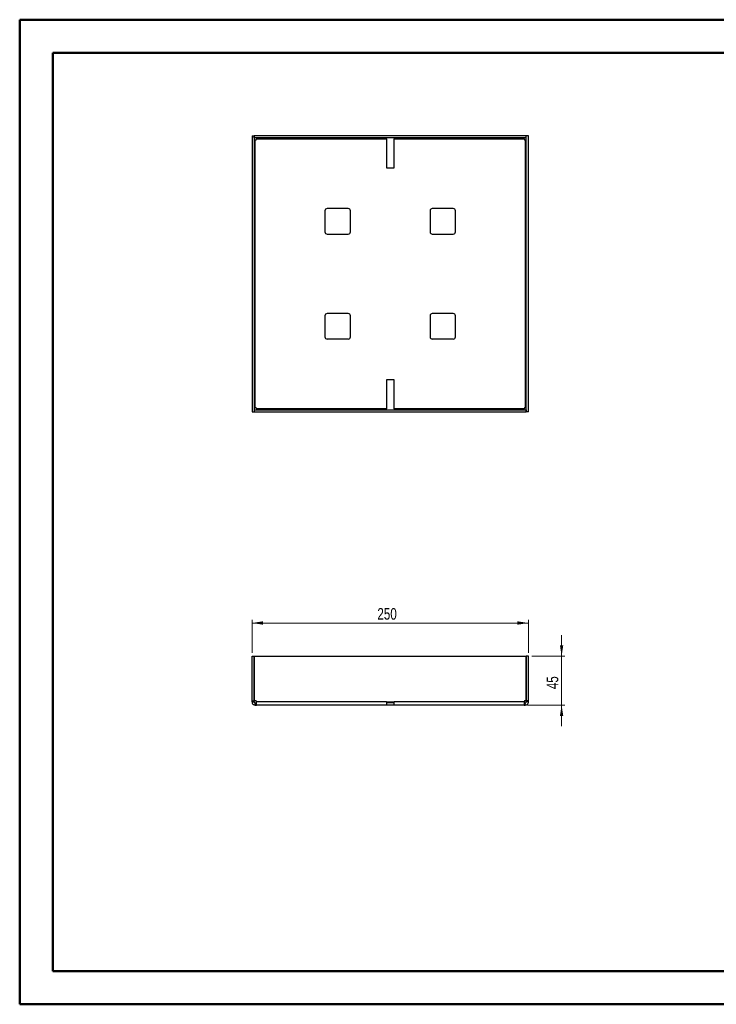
# Paper-space layout 'Sheet3' of a CAD drawing. Header units: millimetres. Extents: x 0 to 420, y 0 to 297.
# Tile 1 of 2: x 0 to 210, y 0 to 297. Entities that reach past the tile are written whole.
import ezdxf

# ---------------------------------------------------------------- set-up
doc = ezdxf.new("R2010")
doc.units = ezdxf.units.MM
doc.styles.add('SLDTEXTSTYLE1', font='TXT', dxfattribs={"width": 0.75})
doc.dimstyles.new('SLDDIMSTYLE0', dxfattribs={"dimtxt": 3.5, "dimasz": 3.302, "dimexe": 0, "dimexo": 0.0625, "dimgap": 0.875, "dimtad": 1, "dimdec": 0, "dimlfac": 3, "dimrnd": 1e-09, "dimzin": 12, "dimdsep": 46, "dimtxsty": 'SLDTEXTSTYLE1', "dimsah": 1, "dimcen": 0.09, "dimadec": 0, "dimazin": 3, "dimtfac": 1, "dimtdec": 0, "dimtofl": 0, "dimtmove": 0, "dimatfit": 3, "dimfxl": 0, "dimfrac": 2, "dimtolj": 1, "dimtzin": 12, "dimarcsym": 0})
doc.dimstyles.new('SLDDIMSTYLE2', dxfattribs={"dimtxt": 3.5, "dimasz": 3.302, "dimexe": 0, "dimexo": 0.0625, "dimgap": 0.875, "dimtad": 1, "dimdec": 0, "dimlfac": 3, "dimrnd": 1e-09, "dimzin": 12, "dimdsep": 46, "dimtxsty": 'SLDTEXTSTYLE1', "dimsah": 1, "dimcen": 0.09, "dimadec": 0, "dimazin": 3, "dimtfac": 1, "dimtdec": 0, "dimtmove": 0, "dimatfit": 0, "dimfxl": 0, "dimfrac": 2, "dimtolj": 1, "dimtzin": 12, "dimarcsym": 0})

# ---------------------------------------------------------------- blocks, each defined once
blk = doc.blocks.new('_D_4')
at = {"color": 7, "linetype": 'Continuous', "lineweight": 0}
for p, q in [((70.41, 106.23), (70.41, 116.23)), ((153.75, 106.23), (153.75, 116.23)), ((153.75, 115.23), (70.41, 115.23))]:
    blk.add_line(p, q, dxfattribs=at)
at = {"color": 7, "linetype": 'Continuous', "lineweight": 18}
for points in [[(70.41, 115.23), (73.72, 114.72), (73.72, 115.74)], [(153.75, 115.23), (150.44, 115.74), (150.44, 114.72)]]:
    blk.add_solid(points, dxfattribs=at)
at = {"color": 7, "linetype": 'Continuous', "lineweight": 18, "insert": (108.2, 119.74), "char_height": 3.5, "attachment_point": 1, "style": 'SLDTEXTSTYLE1'}
blk.add_mtext('250', dxfattribs=at)
blk = doc.blocks.new('_D_5')
at = {"color": 7, "linetype": 'Continuous', "lineweight": 0}
for p, q in [((163.75, 105.23), (163.75, 111.58)), ((154.75, 105.23), (164.75, 105.23)), ((163.75, 105.23), (163.75, 90.48)), ((153.43, 90.48), (164.75, 90.48)), ((163.75, 90.48), (163.75, 84.13))]:
    blk.add_line(p, q, dxfattribs=at)
at = {"color": 7, "linetype": 'Continuous', "lineweight": 18}
for points in [[(163.75, 105.23), (164.25, 108.53), (163.24, 108.53)], [(163.75, 90.48), (163.24, 87.18), (164.25, 87.18)]]:
    blk.add_solid(points, dxfattribs=at)
at = {"color": 7, "linetype": 'Continuous', "lineweight": 18, "insert": (159.23, 95.27), "char_height": 3.5, "attachment_point": 1, "rotation": 90, "style": 'SLDTEXTSTYLE1'}
blk.add_mtext('45', dxfattribs=at)

psp = doc.layouts.new('Sheet3')

# ---------------------------------------------------------------- linework, layer by layer
at = {"color": 7, "linetype": 'Continuous', "lineweight": 50}
for p, q in [((0.38, 0.21), (0.38, 297.21)), ((0.38, 297.21), (420.38, 297.21)), ((10.38, 10.21), (10.38, 287.21)), ((10.38, 287.21), (410.38, 287.21)), ((10.38, 10.21), (410.38, 10.21)), ((0.38, 0.21), (420.38, 0.21))]:
    psp.add_line(p, q, dxfattribs=at)
at = {"color": 7, "linetype": 'Continuous', "lineweight": 25}
for p, q in [((70.41, 262.2), (70.41, 178.93)), ((70.41, 262.2), (71.08, 262.2)), ((71.08, 262.2), (71.08, 178.93)), ((71.1, 261.56), (71.1, 262.23)), ((153.06, 262.23), (71.1, 262.23)), ((153.06, 261.56), (71.1, 261.56)), ((110.91, 261.3), (110.91, 261.56)), ((113.25, 261.56), (113.25, 261.3)), ((153.06, 261.56), (153.06, 262.23)), ((153.08, 178.93), (153.08, 262.2)), ((153.75, 262.2), (153.08, 262.2)), ((153.75, 178.93), (153.75, 262.2)), ((71.35, 180.21), (71.35, 260.91)), ((71.4, 260.91), (71.35, 260.91)), ((71.73, 261.3), (110.91, 261.3)), ((71.73, 261.3), (71.73, 261.25)), ((110.91, 261.3), (110.91, 252.56)), ((113.25, 261.3), (152.43, 261.3)), ((113.25, 252.56), (113.25, 261.3)), ((152.43, 261.25), (152.43, 261.3)), ((152.81, 260.91), (152.76, 260.91)), ((152.81, 260.91), (152.81, 180.21)), ((110.91, 252.56), (113.25, 252.56)), ((92.41, 239.56), (92.41, 233.23)), ((99.41, 240.23), (93.08, 240.23)), ((100.08, 233.23), (100.08, 239.56)), ((124.08, 239.56), (124.08, 233.23)), ((131.08, 240.23), (124.75, 240.23)), ((131.75, 233.23), (131.75, 239.56)), ((93.08, 232.56), (99.41, 232.56)), ((124.75, 232.56), (131.08, 232.56)), ((99.41, 208.56), (93.08, 208.56)), ((131.08, 208.56), (124.75, 208.56)), ((92.41, 207.9), (92.41, 201.56)), ((100.08, 201.56), (100.08, 207.9)), ((124.08, 207.9), (124.08, 201.56)), ((131.75, 201.56), (131.75, 207.9)), ((93.08, 200.9), (99.41, 200.9)), ((124.75, 200.9), (131.08, 200.9)), ((113.25, 188.56), (110.91, 188.56)), ((110.91, 188.56), (110.91, 179.83)), ((113.25, 179.83), (113.25, 188.56)), ((70.41, 178.93), (71.08, 178.93)), ((71.1, 179.56), (153.06, 179.56)), ((71.1, 179.56), (71.1, 178.9)), ((71.1, 178.9), (153.06, 178.9)), ((71.35, 180.21), (71.4, 180.21)), ((71.73, 179.88), (71.73, 179.83)), ((110.91, 179.83), (71.73, 179.83)), ((110.91, 179.56), (110.91, 179.83)), ((152.43, 179.83), (113.25, 179.83)), ((113.25, 179.83), (113.25, 179.56)), ((152.43, 179.83), (152.43, 179.88)), ((152.76, 180.21), (152.81, 180.21)), ((153.06, 179.56), (153.06, 178.9)), ((153.75, 178.93), (153.08, 178.93)), ((70.41, 105.23), (71.08, 105.23)), ((70.41, 91.8), (70.41, 105.23)), ((71.08, 91.8), (71.08, 105.23)), ((71.1, 105.23), (153.06, 105.23)), ((71.1, 105.23), (71.1, 91.8)), ((153.06, 105.23), (153.06, 91.8)), ((153.08, 91.8), (153.08, 105.23)), ((153.75, 105.23), (153.08, 105.23)), ((153.75, 91.8), (153.75, 105.23)), ((70.41, 91.8), (71.08, 91.8)), ((70.41, 91.47), (70.41, 91.8)), ((70.41, 91.47), (71.08, 91.47)), ((70.41, 91.42), (70.41, 91.47)), ((70.41, 91.42), (71.08, 91.42)), ((71.08, 91.47), (71.08, 91.8)), ((71.08, 91.42), (71.08, 91.47)), ((71.4, 91.8), (71.1, 91.8)), ((71.35, 90.48), (71.35, 91.15)), ((71.35, 91.15), (71.4, 91.15)), ((71.35, 90.48), (71.4, 90.48)), ((71.4, 90.48), (71.4, 91.15)), ((71.4, 91.15), (71.73, 91.15)), ((71.4, 90.48), (71.73, 90.48)), ((71.73, 91.42), (71.73, 91.47)), ((110.91, 91.42), (71.73, 91.42)), ((110.91, 90.48), (71.73, 90.48)), ((110.91, 91.42), (110.91, 90.48)), ((110.91, 91.42), (113.25, 91.42)), ((113.25, 91.15), (110.91, 91.15)), ((113.25, 90.48), (110.91, 90.48)), ((113.25, 90.48), (113.25, 91.42)), ((152.43, 91.42), (113.25, 91.42)), ((152.43, 90.48), (113.25, 90.48)), ((152.43, 91.47), (152.43, 91.42)), ((152.43, 91.15), (152.76, 91.15)), ((152.43, 90.48), (152.76, 90.48)), ((153.06, 91.8), (152.76, 91.8)), ((152.76, 90.48), (152.76, 91.15)), ((152.76, 91.15), (152.81, 91.15)), ((152.76, 90.48), (152.81, 90.48)), ((152.81, 90.48), (152.81, 91.15)), ((153.75, 91.8), (153.08, 91.8)), ((153.08, 91.47), (153.08, 91.8)), ((153.75, 91.47), (153.08, 91.47)), ((153.08, 91.42), (153.08, 91.47)), ((153.75, 91.42), (153.08, 91.42)), ((153.75, 91.47), (153.75, 91.8)), ((153.75, 91.42), (153.75, 91.47))]:
    psp.add_line(p, q, dxfattribs=at)
for centre, radius, start, end in [((71.4, 261.25), 0.333, 270, 0), ((152.76, 261.25), 0.333, 180, 270), ((93.08, 239.56), 0.667, 90, 180), ((99.41, 239.56), 0.667, 0, 90), ((124.75, 239.56), 0.667, 90, 180), ((131.08, 239.56), 0.667, 0, 90), ((93.08, 233.23), 0.667, 180, 270), ((99.41, 233.23), 0.667, 270, 0), ((124.75, 233.23), 0.667, 180, 270), ((131.08, 233.23), 0.667, 270, 0), ((93.08, 207.9), 0.667, 90, 180), ((99.41, 207.9), 0.667, 0, 90), ((124.75, 207.9), 0.667, 90, 180), ((131.08, 207.9), 0.667, 0, 90), ((93.08, 201.56), 0.667, 180, 270), ((99.41, 201.56), 0.667, 270, 0), ((124.75, 201.56), 0.667, 180, 270), ((131.08, 201.56), 0.667, 270, 0), ((71.4, 179.88), 0.333, 0, 90), ((152.76, 179.88), 0.333, 90, 180), ((71.4, 91.47), 0.333, 0, 90), ((152.76, 91.47), 0.333, 90, 180)]:
    psp.add_arc(centre, radius, start, end, dxfattribs=at)
for points, knots in [([(71.73, 261.56), (71.73, 261.56), (71.73, 261.53), (71.73, 261.44), (71.73, 261.37), (71.73, 261.3)], [0, 0, 0, 0, 0.5, 0.5, 1, 1, 1, 1]), ([(152.43, 261.3), (152.43, 261.37), (152.43, 261.44), (152.43, 261.53), (152.43, 261.56), (152.43, 261.56)], [0, 0, 0, 0, 0.5, 0.5, 1, 1, 1, 1]), ([(71.35, 260.91), (71.28, 260.91), (71.21, 260.91), (71.11, 260.91), (71.08, 260.91), (71.08, 260.91)], [0, 0, 0, 0, 0.5, 0.5, 1, 1, 1, 1]), ([(153.08, 260.91), (153.08, 260.91), (153.05, 260.91), (152.95, 260.91), (152.88, 260.91), (152.81, 260.91)], [0, 0, 0, 0, 0.5, 0.5, 1, 1, 1, 1]), ([(71.08, 180.21), (71.08, 180.21), (71.11, 180.21), (71.21, 180.21), (71.28, 180.21), (71.35, 180.21)], [0, 0, 0, 0, 0.5, 0.5, 1, 1, 1, 1]), ([(71.73, 179.83), (71.73, 179.76), (71.73, 179.69), (71.73, 179.59), (71.73, 179.56), (71.73, 179.56)], [0, 0, 0, 0, 0.5, 0.5, 1, 1, 1, 1]), ([(152.43, 179.56), (152.43, 179.56), (152.43, 179.59), (152.43, 179.69), (152.43, 179.76), (152.43, 179.83)], [0, 0, 0, 0, 0.5, 0.5, 1, 1, 1, 1]), ([(152.81, 180.21), (152.88, 180.21), (152.95, 180.21), (153.05, 180.21), (153.08, 180.21), (153.08, 180.21)], [0, 0, 0, 0, 0.5, 0.5, 1, 1, 1, 1]), ([(70.41, 91.42), (70.41, 91.29), (70.44, 91.17), (70.53, 90.95), (70.6, 90.84), (70.77, 90.67), (70.88, 90.6), (71.1, 90.51), (71.22, 90.48), (71.35, 90.48)], [0, 0, 0, 0, 0.25, 0.25, 0.5, 0.5, 0.75, 0.75, 1, 1, 1, 1]), ([(71.08, 91.42), (71.08, 91.35), (71.11, 91.28), (71.21, 91.18), (71.28, 91.15), (71.35, 91.15)], [0, 0, 0, 0, 0.5, 0.5, 1, 1, 1, 1]), ([(71.73, 90.48), (71.73, 90.48), (71.73, 90.51), (71.73, 90.6), (71.73, 90.67), (71.73, 90.84), (71.73, 90.95), (71.73, 91.17), (71.73, 91.29), (71.73, 91.42)], [0, 0, 0, 0, 0.25, 0.25, 0.5, 0.5, 0.75, 0.75, 1, 1, 1, 1]), ([(152.43, 91.42), (152.43, 91.29), (152.43, 91.17), (152.43, 90.95), (152.43, 90.84), (152.43, 90.67), (152.43, 90.6), (152.43, 90.51), (152.43, 90.48), (152.43, 90.48)], [0, 0, 0, 0, 0.25, 0.25, 0.5, 0.5, 0.75, 0.75, 1, 1, 1, 1]), ([(152.81, 91.15), (152.88, 91.15), (152.95, 91.18), (153.05, 91.28), (153.08, 91.35), (153.08, 91.42)], [0, 0, 0, 0, 0.5, 0.5, 1, 1, 1, 1]), ([(152.81, 90.48), (152.94, 90.48), (153.06, 90.51), (153.28, 90.6), (153.39, 90.67), (153.56, 90.84), (153.63, 90.95), (153.72, 91.17), (153.75, 91.29), (153.75, 91.42)], [0, 0, 0, 0, 0.25, 0.25, 0.5, 0.5, 0.75, 0.75, 1, 1, 1, 1])]:
    psp.add_open_spline(points, degree=3, knots=knots, dxfattribs=at)

# ---------------------------------------------------------------- dimensions: what is measured, and where the dimension line sits
at = {"color": 7, "linetype": 'Continuous', "lineweight": 18}
dim = psp.add_linear_dim(base=(70.41, 115.23), p1=(153.75, 105.23), p2=(70.41, 105.23), dimstyle='SLDDIMSTYLE0', dxfattribs=at)
dim.commit()
dim.dimension.update_dxf_attribs({"geometry": '_D_4', "text_midpoint": (112.08, 115.23), "dimtype": 160})
dim = psp.add_linear_dim(base=(163.75, 90.48), p1=(153.75, 105.23), p2=(152.43, 90.48), angle=90, text='45', dimstyle='SLDDIMSTYLE2', dxfattribs=at)
dim.commit()
dim.dimension.update_dxf_attribs({"geometry": '_D_5', "text_midpoint": (163.75, 97.86), "dimtype": 160})

doc.saveas('drawing.dxf')
